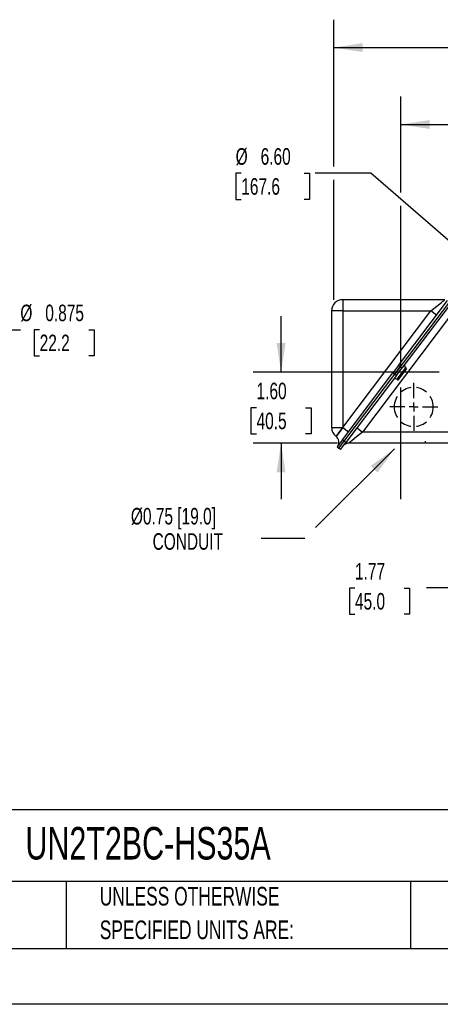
# Model space of a CAD drawing. Header units: inches. Extents: x 0 to 55, y 0 to 42.5.
# Tile 6 of 17: x 31.2 to 40.6, y 0 to 22.1. Entities that reach past the tile are written whole.
import ezdxf

# ---------------------------------------------------------------- set-up
doc = ezdxf.new("R2010")
doc.units = ezdxf.units.IN
doc.header["$LTSCALE"] = 5
doc.header["$MEASUREMENT"] = 0
doc.linetypes.add('CENTERX2', pattern=[0.8, 0.5, -0.1, 0.1, -0.1])
doc.linetypes.add('HIDDEN', pattern=[0.075, 0.05, -0.025])
doc.layers.add('CENTER', color=40, linetype='CENTERX2')
doc.layers.add('HIDDEN', color=102, linetype='HIDDEN')
doc.layers.add('DIMENSIONS', color=140, linetype='Continuous', lineweight=25)
doc.layers.add('TEXT', color=140, linetype='Continuous', lineweight=25)
doc.styles.add('SLDTEXTSTYLE0', font='TXT', dxfattribs={"width": 0.7})
doc.dimstyles.new('SLDDIMSTYLE10', dxfattribs={"dimtxt": 0.37037, "dimasz": 0.65, "dimexe": 0, "dimexo": 0.0625, "dimgap": 0.092593, "dimtad": 0, "dimtih": 1, "dimtoh": 1, "dimdec": 3, "dimlfac": 0.5, "dimrnd": 1e-09, "dimdsep": 46, "dimtxsty": 'SLDTEXTSTYLE0', "dimsah": 1, "dimcen": 0, "dimadec": 0, "dimazin": 2, "dimtfac": 1, "dimtdec": 3, "dimtofl": 0, "dimtmove": 0, "dimatfit": 3, "dimfxl": 0, "dimfrac": 2, "dimtolj": 1, "dimtzin": 12, "dimarcsym": 0})
doc.dimstyles.new('SLDDIMSTYLE3', dxfattribs={"dimtxt": 0.37037, "dimasz": 0.65, "dimexe": 0, "dimexo": 0.0625, "dimgap": 0.092593, "dimtad": 0, "dimtih": 1, "dimtoh": 1, "dimrnd": 1e-09, "dimzin": 4, "dimdsep": 46, "dimtxsty": 'SLDTEXTSTYLE0', "dimsah": 1, "dimcen": 0, "dimadec": 0, "dimazin": 1, "dimtfac": 1, "dimtofl": 0, "dimtmove": 0, "dimatfit": 3, "dimfxl": 0, "dimfrac": 2, "dimtolj": 1, "dimtzin": 12, "dimarcsym": 0})
doc.dimstyles.new('SLDDIMSTYLE4', dxfattribs={"dimtxt": 0.37037, "dimasz": 0.65, "dimexe": 0, "dimexo": 0.0625, "dimgap": 0.092593, "dimtad": 0, "dimtih": 1, "dimtoh": 1, "dimrnd": 1e-09, "dimzin": 4, "dimdsep": 46, "dimtxsty": 'SLDTEXTSTYLE0', "dimsah": 1, "dimcen": 0.09, "dimadec": 0, "dimazin": 1, "dimtfac": 1, "dimtmove": 0, "dimatfit": 0, "dimfxl": 0, "dimfrac": 2, "dimtolj": 1, "dimtzin": 12, "dimarcsym": 0})
doc.dimstyles.new('SLDDIMSTYLE5', dxfattribs={"dimtxt": 0.37037, "dimasz": 0.65, "dimexe": 0, "dimexo": 0.0625, "dimgap": 0.092593, "dimtad": 0, "dimtih": 1, "dimtoh": 1, "dimrnd": 1e-09, "dimzin": 12, "dimdsep": 46, "dimtxsty": 'SLDTEXTSTYLE0', "dimsah": 1, "dimcen": 0.09, "dimadec": 0, "dimazin": 3, "dimtfac": 1, "dimtofl": 0, "dimtmove": 0, "dimatfit": 3, "dimfxl": 0, "dimfrac": 2, "dimtolj": 1, "dimtzin": 12, "dimarcsym": 0})
doc.dimstyles.new('SLDDIMSTYLE9', dxfattribs={"dimtxt": 0.18, "dimasz": 0.65, "dimexe": 0, "dimexo": 0.0625, "dimgap": 0, "dimtad": 0, "dimtih": 1, "dimtoh": 1, "dimdec": 0, "dimrnd": 1e-09, "dimzin": 0, "dimdsep": 46, "dimtxsty": 'Standard', "dimsah": 1, "dimcen": 0.09, "dimadec": 0, "dimazin": 0, "dimtfac": 0.65, "dimtdec": 0, "dimtofl": 0, "dimtmove": 0, "dimatfit": 3, "dimfxl": 0, "dimfrac": 2, "dimtolj": 1, "dimtzin": 0, "dimarcsym": 0})

# ---------------------------------------------------------------- blocks, each defined once
blk = doc.blocks.new('SW_NOTE_0_2')
at = {"layer": 'TEXT', "color": 0, "linetype": 'CENTERX2', "lineweight": 18, "char_height": 0.41667, "attachment_point": 1, "style": 'SLDTEXTSTYLE0'}
for s, insert in [('UNLESS OTHERWISE', (0, 0.537)), ('SPECIFIED UNITS ARE:', (0, -0.215))]:
    blk.add_mtext(s, dxfattribs=dict(at, insert=insert))
blk = doc.blocks.new('_D_3')
at = {"layer": 'DIMENSIONS'}
for p, q in [((36.168, 18.624), (36.044, 18.624)), ((36.044, 18.624), (36.044, 18.035)), ((37.577, 18.624), (37.701, 18.624)), ((37.701, 18.624), (37.701, 18.035)), ((39.076, 18.624), (37.826, 18.624)), ((41.714, 16.333), (39.076, 18.624)), ((36.044, 18.035), (36.168, 18.035)), ((37.701, 18.035), (37.577, 18.035))]:
    blk.add_line(p, q, dxfattribs=at)
blk.add_solid([(41.714, 16.333), (41.288, 16.834), (41.157, 16.684)], dxfattribs=at)
at = {"layer": 'DIMENSIONS', "char_height": 0.3704, "attachment_point": 1, "style": 'SLDTEXTSTYLE0'}
for s, insert in [('%%c', (36.042, 19.185)), ('6.60', (36.602, 19.185)), ('167.6', (36.168, 18.513))]:
    blk.add_mtext(s, dxfattribs=dict(at, insert=insert))
blk = doc.blocks.new('_D_4')
at = {"layer": 'DIMENSIONS'}
for p, q in [((37.06, 14.168), (37.06, 15.418)), ((40.607, 14.168), (36.435, 14.168)), ((36.51, 13.37), (36.385, 13.37)), ((36.385, 13.37), (36.385, 12.781)), ((37.61, 13.37), (37.735, 13.37)), ((37.735, 13.37), (37.735, 12.781)), ((36.385, 12.781), (36.51, 12.781)), ((37.735, 12.781), (37.61, 12.781)), ((38.328, 12.573), (36.435, 12.573)), ((37.06, 12.573), (37.06, 11.323))]:
    blk.add_line(p, q, dxfattribs=at)
for points in [[(37.06, 14.168), (37.16, 14.818), (36.96, 14.818)], [(37.06, 12.573), (36.96, 11.923), (37.16, 11.923)]]:
    blk.add_solid(points, dxfattribs=at)
at = {"layer": 'DIMENSIONS', "char_height": 0.3704, "attachment_point": 1, "style": 'SLDTEXTSTYLE0'}
for s, insert in [('1.60', (36.51, 13.93)), ('40.5', (36.51, 13.259))]:
    blk.add_mtext(s, dxfattribs=dict(at, insert=insert))
blk = doc.blocks.new('_D_9')
at = {"layer": 'DIMENSIONS'}
for p, q in [((38.241, 18.774), (38.241, 22.064)), ((44.205, 17.766), (44.205, 22.064)), ((38.241, 21.439), (41.139, 21.439)), ((41.641, 21.439), (41.517, 21.439)), ((41.517, 21.439), (41.517, 20.85)), ((43.05, 21.439), (43.175, 21.439)), ((43.175, 21.439), (43.175, 20.85)), ((44.205, 21.439), (43.552, 21.439)), ((41.517, 20.85), (41.641, 20.85)), ((43.175, 20.85), (43.05, 20.85)), ((38.241, 15.789), (38.241, 18.474))]:
    blk.add_line(p, q, dxfattribs=at)
for points in [[(38.241, 21.439), (38.891, 21.339), (38.891, 21.539)], [(44.205, 21.439), (43.555, 21.539), (43.555, 21.339)]]:
    blk.add_solid(points, dxfattribs=at)
at = {"layer": 'DIMENSIONS', "char_height": 0.3704, "attachment_point": 1, "style": 'SLDTEXTSTYLE0'}
for s, insert in [('5.96', (41.795, 21.999)), ('151.5', (41.641, 21.327))]:
    blk.add_mtext(s, dxfattribs=dict(at, insert=insert))
blk = doc.blocks.new('_D_11')
at = {"layer": 'DIMENSIONS'}
for p, q in [((39.745, 18.193), (39.745, 20.341)), ((44.205, 17.766), (44.205, 20.341)), ((39.745, 19.716), (40.953, 19.716)), ((41.455, 19.716), (41.331, 19.716)), ((41.331, 19.716), (41.331, 19.127)), ((42.864, 19.716), (42.988, 19.716)), ((42.988, 19.716), (42.988, 19.127)), ((44.205, 19.716), (43.366, 19.716)), ((41.331, 19.127), (41.455, 19.127)), ((42.988, 19.127), (42.864, 19.127)), ((39.745, 14.318), (39.745, 17.893))]:
    blk.add_line(p, q, dxfattribs=at)
for points in [[(39.745, 19.716), (40.395, 19.616), (40.395, 19.816)], [(44.205, 19.716), (43.555, 19.816), (43.555, 19.616)]]:
    blk.add_solid(points, dxfattribs=at)
at = {"layer": 'DIMENSIONS', "char_height": 0.3704, "attachment_point": 1, "style": 'SLDTEXTSTYLE0'}
for s, insert in [('4.46', (41.609, 20.276)), ('113.3', (41.455, 19.604))]:
    blk.add_mtext(s, dxfattribs=dict(at, insert=insert))
blk = doc.blocks.new('_D_14')
at = {"layer": 'DIMENSIONS'}
for p, q in [((40.955, 10.448), (40.955, 8.705)), ((42.727, 10.486), (42.727, 8.705)), ((38.718, 9.329), (38.594, 9.329)), ((38.594, 9.329), (38.594, 8.74)), ((39.819, 9.329), (39.943, 9.329)), ((39.943, 9.329), (39.943, 8.74)), ((40.955, 9.33), (40.321, 9.33)), ((42.727, 9.33), (40.955, 9.33)), ((38.594, 8.74), (38.718, 8.74)), ((39.943, 8.74), (39.819, 8.74))]:
    blk.add_line(p, q, dxfattribs=at)
for points in [[(40.955, 9.33), (41.605, 9.23), (41.605, 9.43)], [(42.727, 9.33), (42.077, 9.43), (42.077, 9.23)]]:
    blk.add_solid(points, dxfattribs=at)
at = {"layer": 'DIMENSIONS', "char_height": 0.3704, "attachment_point": 1, "style": 'SLDTEXTSTYLE0'}
for s, insert in [('1.77', (38.718, 9.889)), ('45.0', (38.718, 9.217))]:
    blk.add_mtext(s, dxfattribs=dict(at, insert=insert))
blk = doc.blocks.new('SW_NOTE_0_7')
at = {"layer": 'TEXT', "color": 0, "linetype": 'CENTERX2', "lineweight": 18, "attachment_point": 1, "style": 'SLDTEXTSTYLE0'}
for s, insert, char_height in [('Ø0.75 [19.0]', (-2.918, 0.687), 0.37037), ('CONDUIT', (-2.432, 0.12), 0.3704)]:
    blk.add_mtext(s, dxfattribs=dict(at, insert=insert, char_height=char_height))
blk = doc.blocks.new('SW_CENTERMARKSYMBOL_5')
at = {"layer": 'CENTER', "color": 0}
for p, q in [((0, 0.2), (0, 0.5375)), ((-0.2, 0), (-0.5375, 0)), ((0, 0), (-0.1, 0)), ((0, 0), (0, 0.1)), ((0, 0), (0, -0.1)), ((0, 0), (0.1, 0)), ((0.2, 0), (0.5375, 0)), ((0, -0.2), (0, -0.5375))]:
    blk.add_line(p, q, dxfattribs=at)
blk = doc.blocks.new('_D_15')
at = {"layer": 'DIMENSIONS'}
for p, q in [((30.152, 14.342), (30.928, 15.118)), ((30.928, 15.118), (31.213, 15.118)), ((31.646, 15.118), (31.522, 15.118)), ((31.522, 15.118), (31.522, 14.529)), ((32.747, 15.118), (32.872, 15.118)), ((32.872, 15.118), (32.872, 14.529)), ((31.522, 14.529), (31.646, 14.529)), ((32.872, 14.529), (32.747, 14.529))]:
    blk.add_line(p, q, dxfattribs=at)
blk.add_solid([(30.152, 14.342), (30.682, 14.731), (30.541, 14.872)], dxfattribs=at)
at = {"layer": 'DIMENSIONS', "char_height": 0.3704, "attachment_point": 1, "style": 'SLDTEXTSTYLE0'}
for s, insert in [('%%c', (31.213, 15.679)), ('0.875', (31.772, 15.679)), ('22.2', (31.646, 15.007))]:
    blk.add_mtext(s, dxfattribs=dict(at, insert=insert))

msp = doc.modelspace()

# ---------------------------------------------------------------- linework, layer by layer
for p, q in [((38.443445, 15.789352), (38.443445, 15.539352)), ((40.729868, 15.789352), (38.443445, 15.789352)), ((39.693103, 14.312294), (40.795627, 15.771002)), ((40.834937, 15.743736), (39.731178, 14.283394)), ((40.87307, 15.714915), (39.769311, 14.254573)), ((38.193445, 15.539352), (38.193445, 12.925838)), ((38.443445, 15.539352), (38.193445, 15.539352)), ((38.443445, 15.539352), (38.443445, 12.925838)), ((38.443445, 15.539352), (40.419981, 15.539352)), ((38.444198, 12.925268), (40.419981, 15.539352)), ((40.543064, 15.446323), (40.419981, 15.539352)), ((40.863897, 15.437425), (38.888115, 12.823341)), ((38.435741, 12.648725), (39.570364, 14.149902)), ((38.473874, 12.619903), (39.608497, 14.12108)), ((39.693103, 14.312294), (39.570364, 14.149902)), ((39.570364, 14.149902), (39.608497, 14.12108)), ((39.731178, 14.283394), (39.608441, 14.121006)), ((39.608441, 14.121006), (39.646574, 14.092184)), ((39.608497, 14.12108), (39.731236, 14.283472)), ((39.646574, 14.092184), (39.769311, 14.254573)), ((39.852983, 14.265768), (39.657259, 14.006814)), ((39.876916, 14.247679), (39.681192, 13.988725)), ((39.731236, 14.283472), (39.693103, 14.312294)), ((39.769311, 14.254573), (39.731178, 14.283394)), ((39.876916, 14.247679), (39.852983, 14.265768)), ((39.646574, 14.092184), (38.513186, 12.59264)), ((39.657259, 14.006814), (39.681192, 13.988725)), ((38.193445, 12.925838), (38.443445, 12.925838)), ((38.443445, 12.925838), (38.292703, 12.726397)), ((38.293456, 12.725827), (38.444198, 12.925268)), ((38.444198, 12.925268), (38.443445, 12.925838)), ((38.444198, 12.925268), (38.571841, 12.828794)), ((38.765032, 12.91637), (38.888115, 12.823341)), ((40.864651, 12.823341), (38.888115, 12.823341)), ((38.292703, 12.726397), (38.293456, 12.725827)), ((38.435741, 12.648725), (38.315312, 12.489389)), ((38.353445, 12.460568), (38.473874, 12.619903)), ((38.392784, 12.433341), (38.513186, 12.59264)), ((38.473874, 12.619903), (38.435741, 12.648725)), ((38.513186, 12.59264), (38.475052, 12.621462)), ((38.315312, 12.489389), (38.353445, 12.460568)), ((38.392784, 12.433341), (38.354651, 12.462163)), ((40.864651, 12.573341), (38.578228, 12.573341))]:
    msp.add_line(p, q)
at = {"color": 7, "linetype": 'Continuous'}
msp.add_line((55.000486, 0.000526), (0.000486, 0.000526), dxfattribs=at)
at = {"flags": 128}
for points in [[(40.419981, 15.539352), (40.554931, 15.648222), (40.655637, 15.729466), (40.689204, 15.756563), (40.712575, 15.775402), (40.725546, 15.785873), (40.729868, 15.789352)], [(38.888115, 12.823341), (38.753165, 12.714471), (38.652459, 12.633227), (38.618892, 12.60613), (38.595521, 12.587292), (38.58255, 12.57682), (38.578228, 12.573341)]]:
    msp.add_lwpolyline(points, dxfattribs=at)
for centre, radius, start, end in [((38.443445, 15.539352), 0.25, 90, 180), ((39.889161, 14.313634), 0.06, 142.9172049, 232.9172049), ((39.621081, 13.958948), 0.06, 52.9172049, 142.9172049), ((38.443445, 12.925838), 0.25, 180, 206.4586025), ((38.443445, 12.925838), 0.25, 206.4586025, 232.9172049), ((38.196981, 12.598185), 0.16, 322.9172179, 52.9172049), ((38.573806, 12.427111), 0.146297, 88.2677771, 134.4998922)]:
    msp.add_arc(centre, radius, start, end)
at = {"layer": 'CENTER'}
msp.add_line((39.744651, 11.323341), (39.744651, 13.871141), dxfattribs=at)
at = {"layer": 'HIDDEN'}
msp.add_line((40.299151, 12.573341), (40.299151, 12.621141), dxfattribs=at)
for start, end in [(0, 180), (180, 0)]:
    msp.add_arc((40.035651, 13.386341), 0.4375, start, end, dxfattribs=at)
at = {"layer": 'TEXT'}
for p, q in [((53.75, 4.355533), (1.25, 4.355533)), ((53.75, 2.75), (1.25, 2.75)), ((32.240192, 2.75), (32.240192, 1.25)), ((39.965414, 2.75), (39.965414, 1.25)), ((1.25, 1.25), (53.75, 1.25))]:
    msp.add_line(p, q, dxfattribs=at)

# ---------------------------------------------------------------- block references
at = {"layer": 'CENTER'}
msp.add_blockref('SW_CENTERMARKSYMBOL_5', (40.035651, 13.386341), dxfattribs=at)
at = {"layer": 'TEXT', "linetype": 'CENTERX2', "lineweight": 18}
for name, p in [('SW_NOTE_0_7', (36.610438, 10.436619)), ('SW_NOTE_0_2', (32.993684, 2.093596))]:
    msp.add_blockref(name, p, dxfattribs=at)

# ---------------------------------------------------------------- texts
at = {"layer": 'TEXT', "linetype": 'CENTERX2', "lineweight": 18, "insert": (31.326988, 3.974476), "char_height": 0.72916667, "attachment_point": 1, "style": 'SLDTEXTSTYLE0'}
msp.add_mtext('UN2T2BC-HS35A', dxfattribs=at)

# ---------------------------------------------------------------- dimensions: what is measured, and where the dimension line sits
at = {"layer": 'DIMENSIONS'}
for base, p1, p2, picture, middle in [((44.204651, 21.439411), (38.241245, 15.539352), (44.204651, 17.515875), '_D_9', (42.345816, 21.439411)), ((44.204651, 19.716455), (39.744651, 13.871141), (44.204651, 17.515875), '_D_11', (42.159493, 19.716455)), ((40.954651, 9.329811), (42.727249, 10.735741), (40.954651, 10.698341), '_D_14', (39.268488, 9.329811))]:
    dim = msp.add_linear_dim(base=base, p1=p1, p2=p2, dimstyle='SLDDIMSTYLE5', dxfattribs=at)
    dim.commit()
    dim.dimension.update_dxf_attribs({"geometry": picture, "text_midpoint": middle, "dimtype": 160})
for p1, p2, dimstyle, picture, middle in [((46.695747, 12.003985), (41.713555, 16.332698), 'SLDDIMSTYLE3', '_D_3', (36.872537, 18.624429)), ((28.914414, 13.104541), (30.151851, 14.341977), 'SLDDIMSTYLE10', '_D_15', (32.196908, 15.118177))]:
    dim = msp.add_diameter_dim_2p(p1=p1, p2=p2, dimstyle=dimstyle, dxfattribs=at)
    dim.commit()
    dim.dimension.update_dxf_attribs({"geometry": picture, "text_midpoint": middle, "dimtype": 163})
dim = msp.add_linear_dim(base=(37.0599880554, 14.1683412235), p1=(38.5782279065, 12.5733412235), p2=(40.8571174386, 14.1683412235), angle=90, dimstyle='SLDDIMSTYLE4', dxfattribs=at)
dim.commit()
dim.dimension.update_dxf_attribs({"geometry": '_D_4', "text_midpoint": (37.0599880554, 13.3708412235), "dimtype": 160})

# ---------------------------------------------------------------- leaders
at = {"layer": 'TEXT', "linetype": 'CENTERX2', "lineweight": 18}
msp.add_leader([(39.606273, 12.447284), (37.58997, 10.436619), (36.610438, 10.436619)], dimstyle='SLDDIMSTYLE9', dxfattribs=at)

doc.saveas('drawing.dxf')
